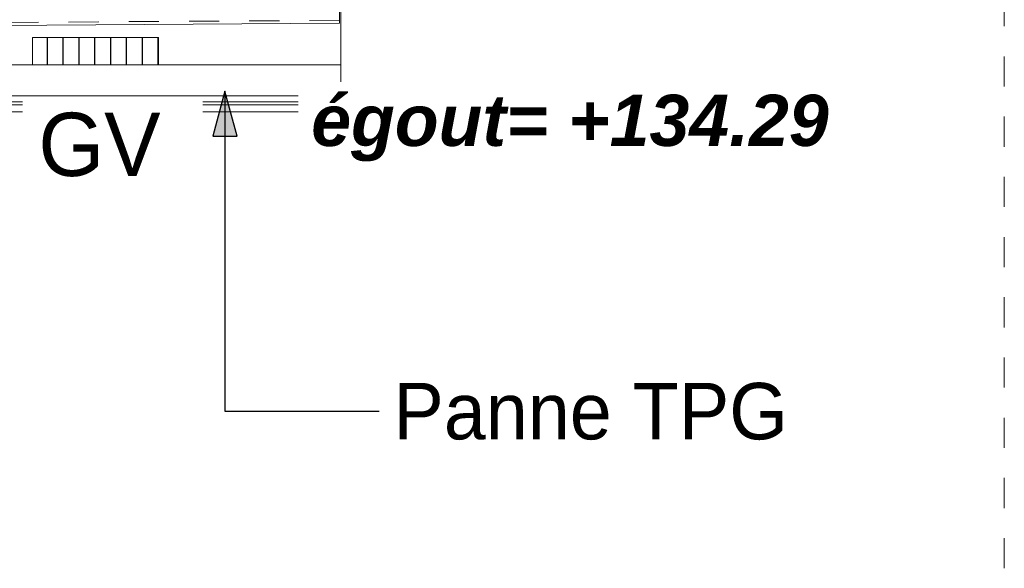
# Model space of a CAD drawing. Header units: metres. Extents: x -16.9 to 14.1, y -10.1 to 10.9.
# Tile 102 of 256: x -1.4 to 1.9, y -9.6 to -7.7. Entities that reach past the tile are written whole.
import ezdxf

# ---------------------------------------------------------------- set-up
doc = ezdxf.new("R2010")
doc.units = ezdxf.units.M
doc.linetypes.add('Ligne de quadrillage', pattern=[0.022225, 0.0127, -0.003175, 0.003175, -0.003175])
doc.linetypes.add('Tiret', pattern=[0.00635, 0.003175, -0.003175])
for name, color, linetype, lineweight in [('A-DETL', 90, 'Continuous', 18), ('A-DETL-GENF', 92, 'Continuous', 18), ('A-ROOF', 132, 'Continuous', 18), ('G-ANNO-DIMS', 111, 'Continuous', 9), ('G-ANNO-TEXT', 231, 'Continuous', 9), ('S-BEAM', 12, 'Continuous', 18), ('S-BEAM-HDLN', 1, 'Tiret', 18), ('S-GRID', 1, 'Continuous', 9)]:
    doc.layers.add(name, color=color, linetype=linetype, lineweight=lineweight)
doc.styles.add('Arial_B_I', font='arialbi.ttf', dxfattribs={"height": 0.170238})
doc.styles.add('Bodoni MT_B', font='BOD_B.TTF', dxfattribs={"height": 0.21})
doc.styles.add('Bodoni MT_B_I', font='BOD_BI.TTF', dxfattribs={"height": 0.1875})

msp = doc.modelspace()

# ---------------------------------------------------------------- hatches: boundary and pattern name
at = {"layer": 'A-DETL-GENF', "lineweight": 25}
h = msp.add_hatch(dxfattribs=at)
h.set_pattern_fill('FP_3', color=90, style=0, pattern_type=2)
h.set_pattern_definition([(90, (0, 0), (-0.0525, 3e-18), [])])
h.paths.add_polyline_path([(-1.0454, -7.8995), (-0.9434, -7.8995), (-0.9434, -7.8085), (-1.362, -7.8085), (-1.362, -7.8995), (-1.1911, -7.8995)])
at = {"layer": 'G-ANNO-TEXT', "lineweight": 25}
msp.add_hatch(color=190, dxfattribs=at).paths.add_polyline_path([(-0.7232, -7.9868), (-0.7634, -8.1368), (-0.683, -8.1368)])

# ---------------------------------------------------------------- linework, layer by layer
at = {"layer": 'A-DETL'}
for p, q in [((-0.9434, -7.8085), (-1.362, -7.8085)), ((-1.362, -7.8085), (-1.362, -7.8995)), ((-0.9434, -7.8995), (-0.9434, -7.8085)), ((-1.362, -7.8995), (-0.9434, -7.8995))]:
    msp.add_line(p, q, dxfattribs=at)
at = {"layer": 'A-ROOF'}
msp.add_line((-0.3381, -7.8995), (-0.3381, -6.2419), dxfattribs=at)
at = {"layer": 'G-ANNO-TEXT', "color": 190, "lineweight": 25}
for p, q in [((-0.7232, -7.9868), (-0.7634, -8.1368)), ((-0.683, -8.1368), (-0.7232, -7.9868)), ((-0.7232, -7.9868), (-0.7232, -9.0497)), ((-0.7634, -8.1368), (-0.683, -8.1368)), ((-0.7232, -9.0497), (-0.201, -9.0497))]:
    msp.add_line(p, q, dxfattribs=at)
at = {"layer": 'S-BEAM'}
for p, q in [((-0.3422, -7.7614), (-0.3426, -7.6914)), ((-7.3923, -7.8077), (-0.3422, -7.7614)), ((-0.3381, -7.8995), (-7.3798, -7.8995)), ((-0.3381, -7.9241), (-0.3381, -7.8995)), ((-0.3381, -7.9891), (-0.3381, -7.9241)), ((-0.3381, -8.0025), (-7.3798, -8.0025)), ((-0.3381, -8.0025), (-0.3381, -7.9891)), ((-0.3381, -8.0025), (-0.3381, -8.0092)), ((-0.3381, -8.023), (-0.3381, -8.0092)), ((-0.3381, -8.023), (-7.3798, -8.023)), ((-0.3381, -8.0324), (-7.3798, -8.0324)), ((-0.3381, -8.0324), (-0.3381, -8.023)), ((-0.3381, -8.0324), (-0.3381, -8.0401)), ((-0.3381, -8.0476), (-0.3381, -8.0401)), ((-0.3381, -8.0556), (-7.3798, -8.0556)), ((-0.3381, -8.0556), (-0.3381, -8.0476))]:
    msp.add_line(p, q, dxfattribs=at)
at = {"layer": 'S-BEAM-HDLN'}
msp.add_line((-0.3423, -7.7516), (-7.3924, -7.7978), dxfattribs=at)
at = {"layer": 'S-GRID', "linetype": 'Ligne de quadrillage'}
msp.add_line((1.8651, -9.5717), (1.8651, 8.3345), dxfattribs=at)

# ---------------------------------------------------------------- texts
at = {"layer": 'G-ANNO-TEXT', "color": 190, "lineweight": 25, "insert": (-0.1635, -8.956), "char_height": 0.1875, "width": 1.899999, "attachment_point": 1, "style": 'Bodoni MT_B_I', "bg_fill": 3, "box_fill_scale": 1.25, "bg_fill_color": 256, "bg_fill_true_color": 13158600, "bg_fill_transparency": 0}
msp.add_mtext('Panne TPG', dxfattribs=at)

# ---------------------------------------------------------------- next in the draw order: texts
at = {"layer": 'G-ANNO-DIMS', "insert": (-0.4365, -7.9989), "char_height": 0.170238, "width": 1.999829, "attachment_point": 1, "line_spacing_factor": 0.941778, "style": 'Arial_B_I', "bg_fill": 3, "box_fill_scale": 1.25, "bg_fill_color": 256, "bg_fill_true_color": 13158600, "bg_fill_transparency": 0}
msp.add_mtext('égout= +134.29', dxfattribs=at)
at = {"layer": 'G-ANNO-TEXT', "color": 1, "lineweight": 25, "insert": (-1.3427, -8.0587), "char_height": 0.21, "width": 0.493038, "attachment_point": 1, "style": 'Bodoni MT_B', "bg_fill": 3, "box_fill_scale": 1.25, "bg_fill_color": 256, "bg_fill_true_color": 13158600, "bg_fill_transparency": 0}
msp.add_mtext('GV', dxfattribs=at)

doc.saveas('drawing.dxf')
